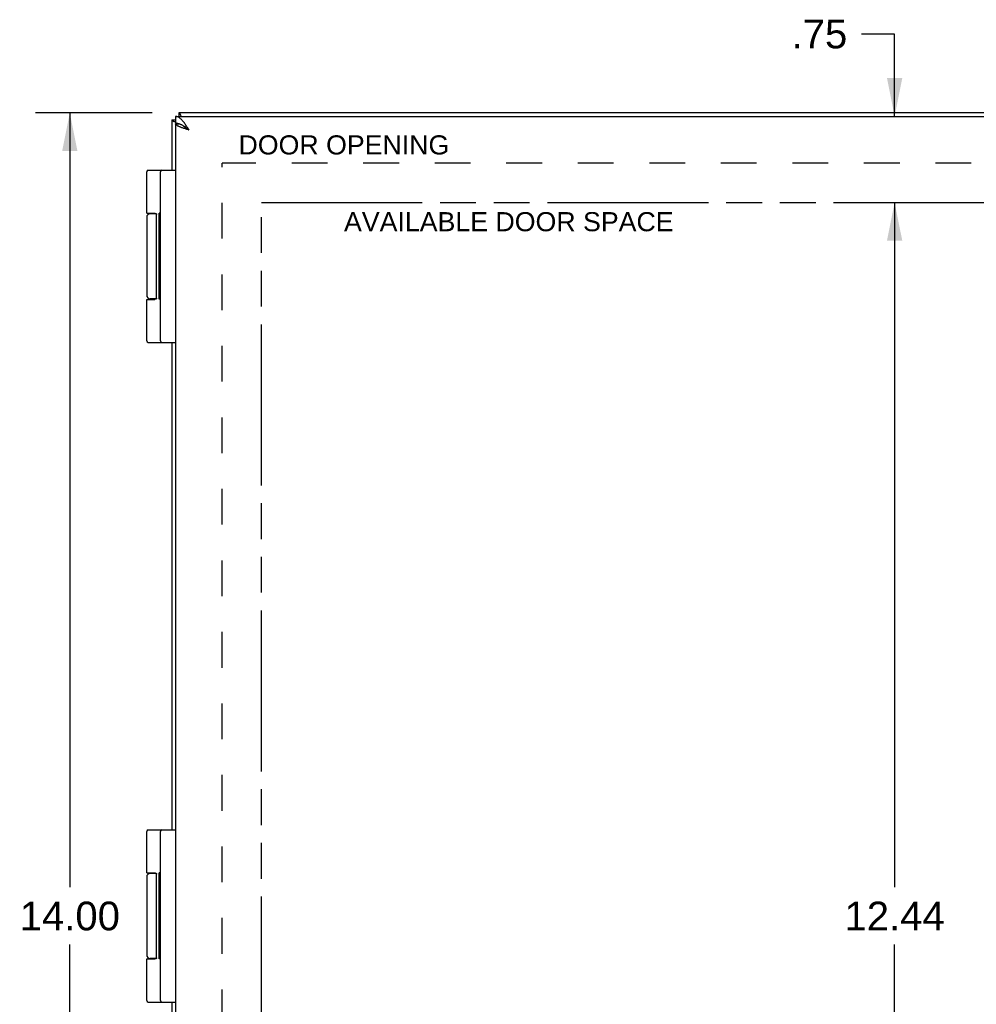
# Model space of a CAD drawing. Header units: inches. Extents: x 0 to 56.7, y 0 to 36.7.
# Tile 7 of 11: x 6.4 to 14.8, y 18 to 26.5. Entities that reach past the tile are written whole.
import ezdxf

# ---------------------------------------------------------------- set-up
doc = ezdxf.new("R2010")
doc.units = ezdxf.units.IN
doc.header["$LTSCALE"] = 3.116667
doc.header["$MEASUREMENT"] = 0
doc.linetypes.add('HIDDEN', pattern=[0.2, 0.1, -0.1])
doc.linetypes.add('PHANTOM', pattern=[0.8, 0.45, -0.05, 0.1, -0.05, 0.1, -0.05])
doc.layers.get('0').update_dxf_attribs({"linetype": 'CONTINUOUS'})
for name, color, linetype in [('02___PRT_ALL_AXES', 7, 'CONTINUOUS'), ('AVAIL_DOOR_SPACE', 7, 'CONTINUOUS'), ('DEFAULT_2', 8, 'HIDDEN'), ('DIMENSIONS', 7, 'CONTINUOUS')]:
    doc.layers.add(name, color=color, linetype=linetype)
doc.styles.get("Standard").update_dxf_attribs({"font": 'arial.ttf'})
doc.dimstyles.new('DIMSTYLE_1', dxfattribs={"dimtxt": 0.25, "dimasz": 0.333333, "dimexe": 0.09, "dimexo": 0.07, "dimgap": 0.0375, "dimtad": 0, "dimtih": 1, "dimtoh": 1, "dimzin": 4, "dimdsep": 46, "dimtxsty": 'Standard', "dimblk": '_FILLED', "dimblk1": '_FILLED', "dimblk2": '_FILLED', "dimcen": 0.09, "dimazin": 1, "dimtfac": 1, "dimtofl": 0, "dimtmove": 0, "dimatfit": 3, "dimldrblk": '_FILLED', "dimfxl": 0, "dimtolj": 1, "dimtzin": 4, "dimarcsym": 0})

# ---------------------------------------------------------------- blocks, each defined once
blk = doc.blocks.new('_FILLED')
at = {"color": 0, "linetype": 'ByBlock'}
blk.add_solid([(0, 0), (-1, 0.2), (-1, -0.2)], dxfattribs=at)
blk = doc.blocks.new('*D6')
at = {"layer": 'DIMENSIONS', "color": 2, "linetype": 'Continuous'}
for p, q in [((7.5698, 25.7204), (6.5529, 25.7204)), ((6.8529, 25.7204), (6.8529, 18.9704)), ((6.8529, 11.7204), (6.8529, 18.4704)), ((7.5698, 11.7204), (6.5529, 11.7204))]:
    blk.add_line(p, q, dxfattribs=at)
at = {"layer": 'DIMENSIONS', "color": 2, "linetype": 'Continuous', "xscale": 0.3333333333, "yscale": 0.3333333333, "zscale": 0.3333333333}
for p, rotation in [((6.8529, 25.7204), 90), ((6.8529, 11.7204), 270)]:
    blk.add_blockref('_FILLED', p, dxfattribs=dict(at, rotation=rotation))
at = {"layer": 'DIMENSIONS', "color": 2, "linetype": 'Continuous', "insert": (6.8529, 18.8454), "char_height": 0.25, "width": 0.873606, "attachment_point": 2, "line_spacing_factor": 0.9}
blk.add_mtext('14.00', dxfattribs=at)
blk = doc.blocks.new('*D15')
at = {"layer": 'DIMENSIONS', "color": 2, "linetype": 'Continuous'}
for p, q in [((14.0413, 26.408), (13.7536, 26.408)), ((14.0413, 25.6904), (14.0413, 26.408)), ((14.0413, 24.9404), (14.0413, 24.2737))]:
    blk.add_line(p, q, dxfattribs=at)
at = {"layer": 'DIMENSIONS', "color": 2, "linetype": 'Continuous', "xscale": 0.3333333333, "yscale": 0.3333333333, "zscale": 0.3333333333}
for p, rotation in [((14.0413, 25.6904), 270), ((14.0413, 24.9404), 90)]:
    blk.add_blockref('_FILLED', p, dxfattribs=dict(at, rotation=rotation))
at = {"layer": 'DIMENSIONS', "color": 2, "linetype": 'Continuous', "insert": (13.6286, 26.533), "char_height": 0.25, "width": 0.48513, "attachment_point": 3, "line_spacing_factor": 0.9}
blk.add_mtext('.75', dxfattribs=at)
blk = doc.blocks.new('*D16')
at = {"layer": 'DIMENSIONS', "color": 2, "linetype": 'Continuous'}
for p, q in [((14.0413, 24.9404), (14.0413, 18.9704)), ((14.0413, 12.5004), (14.0413, 18.4704))]:
    blk.add_line(p, q, dxfattribs=at)
at = {"layer": 'DIMENSIONS', "color": 2, "linetype": 'Continuous', "xscale": 0.3333333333, "yscale": 0.3333333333, "zscale": 0.3333333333}
for p, rotation in [((14.0413, 24.9404), 90), ((14.0413, 12.5004), 270)]:
    blk.add_blockref('_FILLED', p, dxfattribs=dict(at, rotation=rotation))
at = {"layer": 'DIMENSIONS', "color": 2, "linetype": 'Continuous', "insert": (14.0413, 18.8454), "char_height": 0.25, "width": 0.873606, "attachment_point": 2, "line_spacing_factor": 0.9}
blk.add_mtext('12.44', dxfattribs=at)

msp = doc.modelspace()

# ---------------------------------------------------------------- linework, layer by layer
at = {"color": 7, "linetype": 'Continuous'}
for p, q in [((7.7726, 25.6904), (7.7726, 25.6304)), ((7.8031, 25.7204), (7.8031, 25.6904)), ((7.7431, 25.6604), (7.7726, 25.6604)), ((7.7736, 25.6254), (7.8039, 25.6254)), ((7.5358, 25.2204), (7.7726, 25.2204)), ((7.6426, 23.7334), (7.6426, 25.2074)), ((7.6067, 24.8404), (7.5528, 24.8404)), ((7.6083, 24.1054), (7.6083, 24.8354)), ((7.5228, 24.0954), (7.5926, 24.0954)), ((7.6067, 24.1004), (7.5528, 24.1004)), ((7.5358, 23.7204), (7.7726, 23.7204)), ((7.5358, 19.4704), (7.7726, 19.4704)), ((7.6426, 17.9834), (7.6426, 19.4574)), ((7.6067, 19.0904), (7.5528, 19.0904)), ((7.6083, 18.3554), (7.6083, 19.0854)), ((7.5228, 18.3454), (7.5926, 18.3454)), ((7.6067, 18.3504), (7.5528, 18.3504)), ((7.5358, 17.9704), (7.7726, 17.9704))]:
    msp.add_line(p, q, dxfattribs=at)
at = {"color": 3, "linetype": 'Continuous'}
for p, q in [((7.7726, 25.6904), (25.7126, 25.6904)), ((25.6831, 25.7204), (7.8031, 25.7204)), ((7.7431, 25.6604), (7.7431, 25.2204)), ((7.7726, 25.6254), (7.7726, 11.8154)), ((7.7736, 25.6254), (7.7726, 25.6254)), ((7.7978, 25.6271), (7.7996, 25.6254)), ((7.7431, 23.7204), (7.7431, 19.4704)), ((7.7431, 17.9704), (7.7431, 13.7204))]:
    msp.add_line(p, q, dxfattribs=at)
for points in [[(7.8926, 25.5704), (7.888, 25.5776), (7.8833, 25.5849), (7.8787, 25.592), (7.8741, 25.5991), (7.8695, 25.6061), (7.8649, 25.6129), (7.8603, 25.6197), (7.8556, 25.6262), (7.851, 25.6325), (7.8464, 25.6386), (7.8418, 25.6444), (7.8372, 25.6499), (7.8326, 25.6552), (7.828, 25.6602), (7.8234, 25.6648), (7.8188, 25.6691), (7.8141, 25.6731), (7.8095, 25.6766), (7.8049, 25.6798), (7.8003, 25.6826), (7.7957, 25.6849), (7.7911, 25.6869), (7.7864, 25.6884), (7.7818, 25.6895), (7.7772, 25.6902), (7.7726, 25.6904)], [(7.8031, 25.7204), (7.8045, 25.7202), (7.8058, 25.7197), (7.8071, 25.7188), (7.8085, 25.7175), (7.8098, 25.716), (7.8112, 25.714), (7.8125, 25.7118), (7.8138, 25.7091), (7.8152, 25.7062), (7.8165, 25.703), (7.8179, 25.6994), (7.8192, 25.6956), (7.8205, 25.6915), (7.8209, 25.6904)], [(7.7431, 25.6604), (7.7433, 25.659), (7.7438, 25.6577), (7.7447, 25.6564), (7.746, 25.655), (7.7476, 25.6537), (7.7495, 25.6524), (7.7518, 25.651), (7.7544, 25.6497), (7.7573, 25.6483), (7.7605, 25.647), (7.7641, 25.6457), (7.7679, 25.6443), (7.772, 25.643), (7.7726, 25.6428)], [(7.8926, 25.5704), (7.8859, 25.5725), (7.8793, 25.5746), (7.8727, 25.5767), (7.8662, 25.5789), (7.8598, 25.581), (7.8534, 25.5831), (7.8472, 25.5852), (7.8411, 25.5873), (7.8352, 25.5894), (7.8295, 25.5915), (7.8239, 25.5937), (7.8186, 25.5958), (7.8135, 25.5979), (7.8086, 25.6), (7.804, 25.6021), (7.7996, 25.6042), (7.7956, 25.6063), (7.7918, 25.6085), (7.7884, 25.6106), (7.7852, 25.6127), (7.7824, 25.6148), (7.78, 25.6169), (7.7778, 25.619), (7.7761, 25.6212), (7.7747, 25.6233), (7.7736, 25.6254)]]:
    msp.add_lwpolyline(points, dxfattribs=at)
at = {"color": 7, "linetype": 'Continuous'}
for points in [[(7.8926, 25.5704), (7.888, 25.574), (7.8833, 25.5776), (7.8787, 25.5812), (7.8741, 25.5847), (7.8695, 25.5882), (7.8649, 25.5917), (7.8603, 25.595), (7.8556, 25.5983), (7.851, 25.6014), (7.8464, 25.6045), (7.8418, 25.6074), (7.8372, 25.6102), (7.8326, 25.6128), (7.828, 25.6153), (7.8234, 25.6176), (7.8188, 25.6198), (7.8141, 25.6217), (7.8095, 25.6235), (7.8049, 25.6251), (7.8003, 25.6265), (7.7957, 25.6277), (7.7911, 25.6286), (7.7864, 25.6294), (7.7818, 25.6299), (7.7772, 25.6303), (7.7726, 25.6304)], [(7.8926, 25.5704), (7.8887, 25.5729), (7.8847, 25.5754), (7.8809, 25.5779), (7.8771, 25.5804), (7.8733, 25.5829), (7.8696, 25.5854), (7.866, 25.5879), (7.8626, 25.5904), (7.8592, 25.5929), (7.8561, 25.5954), (7.853, 25.5979), (7.8502, 25.6004), (7.8475, 25.6029), (7.845, 25.6054)], [(7.5228, 24.8454), (7.5926, 24.8454), (7.5932, 24.8454), (7.5938, 24.8454), (7.5944, 24.8453), (7.5949, 24.8453), (7.5955, 24.8453), (7.596, 24.8452), (7.5965, 24.8452), (7.597, 24.8451), (7.5975, 24.8451), (7.5979, 24.845), (7.5983, 24.845), (7.5987, 24.8449), (7.5991, 24.8448), (7.5995, 24.8447), (7.5998, 24.8447), (7.6002, 24.8446), (7.6005, 24.8445), (7.6008, 24.8444), (7.6011, 24.8443), (7.6014, 24.8442), (7.6017, 24.8441), (7.6019, 24.844), (7.6022, 24.8439), (7.6024, 24.8438), (7.6027, 24.8437), (7.6029, 24.8436), (7.6031, 24.8435), (7.6033, 24.8433), (7.6035, 24.8432), (7.6037, 24.8431), (7.6039, 24.843), (7.6041, 24.8429), (7.6043, 24.8428), (7.6045, 24.8426), (7.6046, 24.8425), (7.6048, 24.8424), (7.6049, 24.8423), (7.6051, 24.8422), (7.6052, 24.842), (7.6054, 24.8419), (7.6055, 24.8418), (7.6056, 24.8417), (7.6057, 24.8416), (7.6059, 24.8414), (7.606, 24.8413), (7.6061, 24.8412), (7.6062, 24.8411), (7.6063, 24.8409), (7.6064, 24.8408), (7.6065, 24.8407), (7.6066, 24.8406), (7.6067, 24.8404), (7.6067, 24.8403), (7.6068, 24.8402), (7.6069, 24.8401), (7.607, 24.84), (7.607, 24.8398), (7.6071, 24.8397), (7.6072, 24.8396), (7.6072, 24.8395), (7.6073, 24.8394), (7.6074, 24.8393), (7.6074, 24.8391), (7.6075, 24.839), (7.6075, 24.8389), (7.6076, 24.8388), (7.6076, 24.8387), (7.6077, 24.8386), (7.6077, 24.8384), (7.6078, 24.8383), (7.6078, 24.8382), (7.6078, 24.8381), (7.6079, 24.838), (7.6079, 24.8379), (7.6079, 24.8378), (7.608, 24.8377), (7.608, 24.8375), (7.608, 24.8374), (7.608, 24.8373), (7.6081, 24.8372), (7.6081, 24.8371), (7.6081, 24.837), (7.6081, 24.8369), (7.6081, 24.8368), (7.6082, 24.8367), (7.6082, 24.8366), (7.6082, 24.8365), (7.6082, 24.8363), (7.6082, 24.8362), (7.6082, 24.8361), (7.6082, 24.836), (7.6082, 24.8359), (7.6082, 24.8358), (7.6082, 24.8357), (7.6083, 24.8356), (7.6083, 24.8355), (7.6083, 24.8354)], [(7.6083, 24.1054), (7.6083, 24.1053), (7.6083, 24.1052), (7.6082, 24.1051), (7.6082, 24.105), (7.6082, 24.1049), (7.6082, 24.1047), (7.6082, 24.1046), (7.6082, 24.1045), (7.6082, 24.1044), (7.6082, 24.1043), (7.6082, 24.1042), (7.6082, 24.1041), (7.6081, 24.104), (7.6081, 24.1039), (7.6081, 24.1038), (7.6081, 24.1037), (7.6081, 24.1036), (7.608, 24.1035), (7.608, 24.1033), (7.608, 24.1032), (7.608, 24.1031), (7.6079, 24.103), (7.6079, 24.1029), (7.6079, 24.1028), (7.6078, 24.1027), (7.6078, 24.1026), (7.6078, 24.1024), (7.6077, 24.1023), (7.6077, 24.1022), (7.6076, 24.1021), (7.6076, 24.102), (7.6075, 24.1019), (7.6075, 24.1018), (7.6074, 24.1016), (7.6074, 24.1015), (7.6073, 24.1014), (7.6072, 24.1013), (7.6072, 24.1012), (7.6071, 24.1011), (7.607, 24.1009), (7.607, 24.1008), (7.6069, 24.1007), (7.6068, 24.1006), (7.6067, 24.1004), (7.6067, 24.1003), (7.6066, 24.1002), (7.6065, 24.1001), (7.6064, 24.1), (7.6063, 24.0998), (7.6062, 24.0997), (7.6061, 24.0996), (7.606, 24.0995), (7.6059, 24.0993), (7.6057, 24.0992), (7.6056, 24.0991), (7.6055, 24.099), (7.6054, 24.0989), (7.6052, 24.0987), (7.6051, 24.0986), (7.6049, 24.0985), (7.6048, 24.0984), (7.6046, 24.0982), (7.6045, 24.0981), (7.6043, 24.098), (7.6041, 24.0979), (7.6039, 24.0978), (7.6037, 24.0977), (7.6035, 24.0975), (7.6033, 24.0974), (7.6031, 24.0973), (7.6029, 24.0972), (7.6027, 24.0971), (7.6024, 24.097), (7.6022, 24.0969), (7.6019, 24.0968), (7.6017, 24.0967), (7.6014, 24.0966), (7.6011, 24.0965), (7.6008, 24.0964), (7.6005, 24.0963), (7.6002, 24.0962), (7.5998, 24.0961), (7.5995, 24.096), (7.5991, 24.096), (7.5987, 24.0959), (7.5983, 24.0958), (7.5979, 24.0958), (7.5975, 24.0957), (7.597, 24.0956), (7.5965, 24.0956), (7.596, 24.0955), (7.5955, 24.0955), (7.5949, 24.0955), (7.5944, 24.0954), (7.5938, 24.0954), (7.5932, 24.0954), (7.5926, 24.0954)], [(7.5228, 19.0954), (7.5926, 19.0954), (7.5932, 19.0954), (7.5938, 19.0954), (7.5944, 19.0953), (7.5949, 19.0953), (7.5955, 19.0953), (7.596, 19.0952), (7.5965, 19.0952), (7.597, 19.0951), (7.5975, 19.0951), (7.5979, 19.095), (7.5983, 19.095), (7.5987, 19.0949), (7.5991, 19.0948), (7.5995, 19.0947), (7.5998, 19.0947), (7.6002, 19.0946), (7.6005, 19.0945), (7.6008, 19.0944), (7.6011, 19.0943), (7.6014, 19.0942), (7.6017, 19.0941), (7.6019, 19.094), (7.6022, 19.0939), (7.6024, 19.0938), (7.6027, 19.0937), (7.6029, 19.0936), (7.6031, 19.0935), (7.6033, 19.0933), (7.6035, 19.0932), (7.6037, 19.0931), (7.6039, 19.093), (7.6041, 19.0929), (7.6043, 19.0928), (7.6045, 19.0926), (7.6046, 19.0925), (7.6048, 19.0924), (7.6049, 19.0923), (7.6051, 19.0922), (7.6052, 19.092), (7.6054, 19.0919), (7.6055, 19.0918), (7.6056, 19.0917), (7.6057, 19.0916), (7.6059, 19.0914), (7.606, 19.0913), (7.6061, 19.0912), (7.6062, 19.0911), (7.6063, 19.0909), (7.6064, 19.0908), (7.6065, 19.0907), (7.6066, 19.0906), (7.6067, 19.0904), (7.6067, 19.0903), (7.6068, 19.0902), (7.6069, 19.0901), (7.607, 19.09), (7.607, 19.0898), (7.6071, 19.0897), (7.6072, 19.0896), (7.6072, 19.0895), (7.6073, 19.0894), (7.6074, 19.0893), (7.6074, 19.0891), (7.6075, 19.089), (7.6075, 19.0889), (7.6076, 19.0888), (7.6076, 19.0887), (7.6077, 19.0886), (7.6077, 19.0884), (7.6078, 19.0883), (7.6078, 19.0882), (7.6078, 19.0881), (7.6079, 19.088), (7.6079, 19.0879), (7.6079, 19.0878), (7.608, 19.0877), (7.608, 19.0875), (7.608, 19.0874), (7.608, 19.0873), (7.6081, 19.0872), (7.6081, 19.0871), (7.6081, 19.087), (7.6081, 19.0869), (7.6081, 19.0868), (7.6082, 19.0867), (7.6082, 19.0866), (7.6082, 19.0865), (7.6082, 19.0863), (7.6082, 19.0862), (7.6082, 19.0861), (7.6082, 19.086), (7.6082, 19.0859), (7.6082, 19.0858), (7.6082, 19.0857), (7.6083, 19.0856), (7.6083, 19.0855), (7.6083, 19.0854)], [(7.6083, 18.3554), (7.6083, 18.3553), (7.6083, 18.3552), (7.6082, 18.3551), (7.6082, 18.355), (7.6082, 18.3549), (7.6082, 18.3547), (7.6082, 18.3546), (7.6082, 18.3545), (7.6082, 18.3544), (7.6082, 18.3543), (7.6082, 18.3542), (7.6082, 18.3541), (7.6081, 18.354), (7.6081, 18.3539), (7.6081, 18.3538), (7.6081, 18.3537), (7.6081, 18.3536), (7.608, 18.3535), (7.608, 18.3533), (7.608, 18.3532), (7.608, 18.3531), (7.6079, 18.353), (7.6079, 18.3529), (7.6079, 18.3528), (7.6078, 18.3527), (7.6078, 18.3526), (7.6078, 18.3524), (7.6077, 18.3523), (7.6077, 18.3522), (7.6076, 18.3521), (7.6076, 18.352), (7.6075, 18.3519), (7.6075, 18.3518), (7.6074, 18.3516), (7.6074, 18.3515), (7.6073, 18.3514), (7.6072, 18.3513), (7.6072, 18.3512), (7.6071, 18.3511), (7.607, 18.3509), (7.607, 18.3508), (7.6069, 18.3507), (7.6068, 18.3506), (7.6067, 18.3504), (7.6067, 18.3503), (7.6066, 18.3502), (7.6065, 18.3501), (7.6064, 18.35), (7.6063, 18.3498), (7.6062, 18.3497), (7.6061, 18.3496), (7.606, 18.3495), (7.6059, 18.3493), (7.6057, 18.3492), (7.6056, 18.3491), (7.6055, 18.349), (7.6054, 18.3489), (7.6052, 18.3487), (7.6051, 18.3486), (7.6049, 18.3485), (7.6048, 18.3484), (7.6046, 18.3482), (7.6045, 18.3481), (7.6043, 18.348), (7.6041, 18.3479), (7.6039, 18.3478), (7.6037, 18.3477), (7.6035, 18.3475), (7.6033, 18.3474), (7.6031, 18.3473), (7.6029, 18.3472), (7.6027, 18.3471), (7.6024, 18.347), (7.6022, 18.3469), (7.6019, 18.3468), (7.6017, 18.3467), (7.6014, 18.3466), (7.6011, 18.3465), (7.6008, 18.3464), (7.6005, 18.3463), (7.6002, 18.3462), (7.5998, 18.3461), (7.5995, 18.346), (7.5991, 18.346), (7.5987, 18.3459), (7.5983, 18.3458), (7.5979, 18.3458), (7.5975, 18.3457), (7.597, 18.3456), (7.5965, 18.3456), (7.596, 18.3455), (7.5955, 18.3455), (7.5949, 18.3455), (7.5944, 18.3454), (7.5938, 18.3454), (7.5932, 18.3454), (7.5926, 18.3454)]]:
    msp.add_lwpolyline(points, dxfattribs=at)
for centre, radius, start, end in [((7.5358, 25.2074), 0.013, 90, 180), ((7.6556, 25.2074), 0.013, 90, 180), ((7.5528, 24.8104), 0.03, 90, 180), ((7.5528, 24.1304), 0.03, 180, 270), ((7.5358, 23.7334), 0.013, 180, 270), ((7.6556, 23.7334), 0.013, 180, 270), ((7.5358, 19.4574), 0.013, 90, 180), ((7.6556, 19.4574), 0.013, 90, 180), ((7.5528, 19.0604), 0.03, 90, 180), ((7.5528, 18.3804), 0.03, 180, 270), ((7.5358, 17.9834), 0.013, 180, 270), ((7.6556, 17.9834), 0.013, 180, 270)]:
    msp.add_arc(centre, radius, start, end, dxfattribs=at)
at = {"layer": '02___PRT_ALL_AXES', "color": 7, "linetype": 'Continuous'}
for p, q in [((7.5228, 24.8454), (7.5228, 25.2074)), ((7.5228, 24.8104), (7.5228, 24.1304)), ((7.6023, 24.8439), (7.6023, 24.8404)), ((7.6326, 24.0972), (7.6326, 24.8464)), ((7.6426, 24.8464), (7.6326, 24.8464)), ((7.6426, 24.841), (7.6326, 24.841)), ((7.6426, 24.743), (7.6326, 24.743)), ((7.6426, 24.595), (7.6326, 24.595)), ((7.6426, 24.3599), (7.6326, 24.3599)), ((7.6426, 24.3455), (7.6326, 24.3455)), ((7.5228, 23.7334), (7.5228, 24.0954)), ((7.6023, 24.1004), (7.6023, 24.0969)), ((7.6426, 24.0972), (7.6326, 24.0972)), ((7.5228, 19.0954), (7.5228, 19.4574)), ((7.5228, 19.0604), (7.5228, 18.3804)), ((7.6023, 19.0939), (7.6023, 19.0904)), ((7.6326, 18.3472), (7.6326, 19.0964)), ((7.6426, 19.0964), (7.6326, 19.0964)), ((7.6426, 19.091), (7.6326, 19.091)), ((7.6426, 18.993), (7.6326, 18.993)), ((7.6426, 18.845), (7.6326, 18.845)), ((7.6426, 18.6099), (7.6326, 18.6099)), ((7.6426, 18.5955), (7.6326, 18.5955)), ((7.5228, 17.9834), (7.5228, 18.3454)), ((7.6023, 18.3504), (7.6023, 18.3469)), ((7.6426, 18.3472), (7.6326, 18.3472))]:
    msp.add_line(p, q, dxfattribs=at)
at = {"layer": 'AVAIL_DOOR_SPACE', "color": 4, "linetype": 'PHANTOM'}
for p, q in [((8.5226, 12.5004), (8.5226, 24.9404)), ((8.5226, 24.9404), (23.8376, 24.9404))]:
    msp.add_line(p, q, dxfattribs=at)
at = {"layer": 'DEFAULT_2', "color": 8, "linetype": 'HIDDEN'}
for p in [(8.1808, 12.158), (25.3055, 25.2827)]:
    msp.add_line(p, (8.1808, 25.2827), dxfattribs=at)

# ---------------------------------------------------------------- texts
at = {"layer": 'DIMENSIONS', "color": 2, "linetype": 'Continuous', "char_height": 0.166667, "attachment_point": 2, "line_spacing_factor": 0.9}
for s, insert, width in [('DOOR OPENING', (9.2416, 25.525), 1.833953), ('AVAILABLE DOOR SPACE', (10.6788, 24.8556), 2.866791)]:
    msp.add_mtext(s, dxfattribs=dict(at, insert=insert, width=width))

# ---------------------------------------------------------------- dimensions: what is measured, and where the dimension line sits
at = {"layer": 'DIMENSIONS', "color": 2, "linetype": 'Continuous'}
for base, p1, p2, angle, picture, middle in [((14.0413, 24.9404), (7.8626, 25.6904), (8.5226, 24.9404), 270, '*D15', (13.3943, 26.4047)), ((6.8529, 25.7204), (7.6398, 11.7204), (7.6398, 25.7204), 90, '*D6', (6.8635, 18.719)), ((14.0413, 12.5004), (8.5226, 24.9404), (8.5226, 12.5004), 270, '*D16', (14.0519, 18.7209))]:
    dim = msp.add_linear_dim(base=base, p1=p1, p2=p2, angle=angle, dimstyle='DIMSTYLE_1', dxfattribs=at)
    dim.commit()
    dim.dimension.update_dxf_attribs({"geometry": picture, "text_midpoint": middle, "dimtype": 160})

doc.saveas('drawing.dxf')
